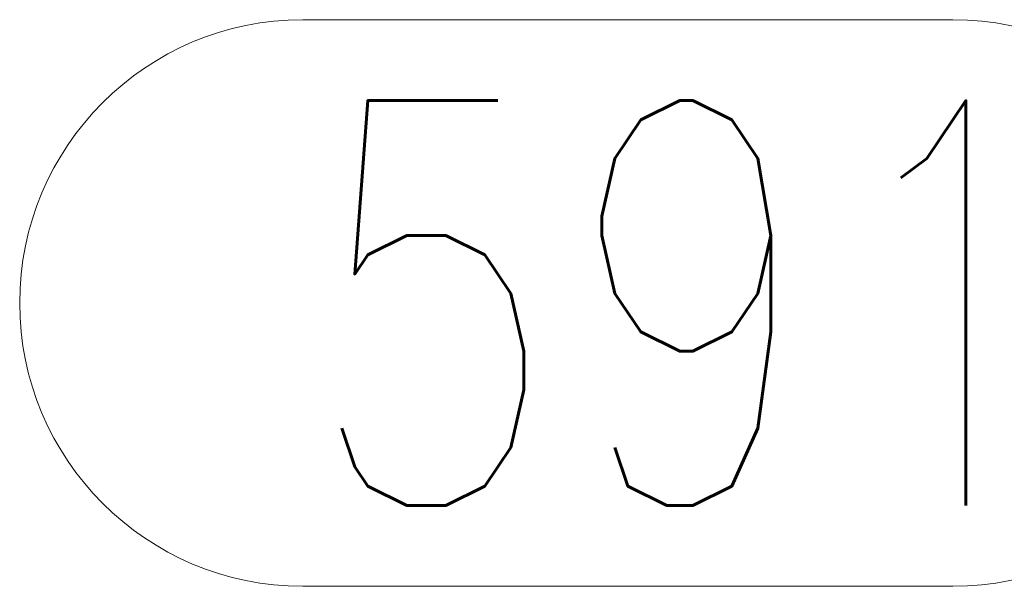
# Model space of a CAD drawing. Header units: millimetres. Extents: x -845 to -83, y 8759 to 9255.
# Tile 60 of 197: x -593.53 to -586.23, y 8993.24 to 8997.44. Entities that reach past the tile are written whole.
import ezdxf

# ---------------------------------------------------------------- set-up
doc = ezdxf.new("R2010")
doc.units = ezdxf.units.MM
doc.header["$LTSCALE"] = 10
doc.layers.add('PS_Pos', color=1, linetype='Continuous', lineweight=15)
doc.styles.add('simplex', font='simplex.shx', dxfattribs={"width": 0.75})

# ---------------------------------------------------------------- blocks, each defined once
blk = doc.blocks.new('*X707')
at = {"color": 1}
for p, q in [((-591.4291, 8997.4369), (-586.6076, 8997.4369)), ((-591.4291, 8993.2369), (-586.6076, 8993.2369))]:
    blk.add_line(p, q, dxfattribs=at)
for centre, start, end in [((-591.4291, 8995.3369), 90, 270), ((-586.6076, 8995.3369), 270, 90)]:
    blk.add_arc(centre, 2.1, start, end, dxfattribs=at)
at = {"color": 30, "style": 'simplex', "width": 0.75}
blk.add_text('591', height=3, dxfattribs=at).set_placement((-591.4291, 8993.8369))
blk = doc.blocks.new('*X708')
at = {"color": 1}
for p, q in [((-591.4291, 8997.4369), (-586.6076, 8997.4369)), ((-591.4291, 8993.2369), (-586.6076, 8993.2369))]:
    blk.add_line(p, q, dxfattribs=at)
for centre, start, end in [((-591.4291, 8995.3369), 90, 270), ((-586.6076, 8995.3369), 270, 90)]:
    blk.add_arc(centre, 2.1, start, end, dxfattribs=at)
at = {"color": 30, "style": 'simplex', "width": 0.75}
blk.add_text('591', height=3, dxfattribs=at).set_placement((-591.4291, 8993.8369))

msp = doc.modelspace()

# ---------------------------------------------------------------- block references
at = {"layer": 'PS_Pos'}
for name in ['*X707', '*X708']:
    msp.add_blockref(name, (0, 0), dxfattribs=at)

doc.saveas('drawing.dxf')
